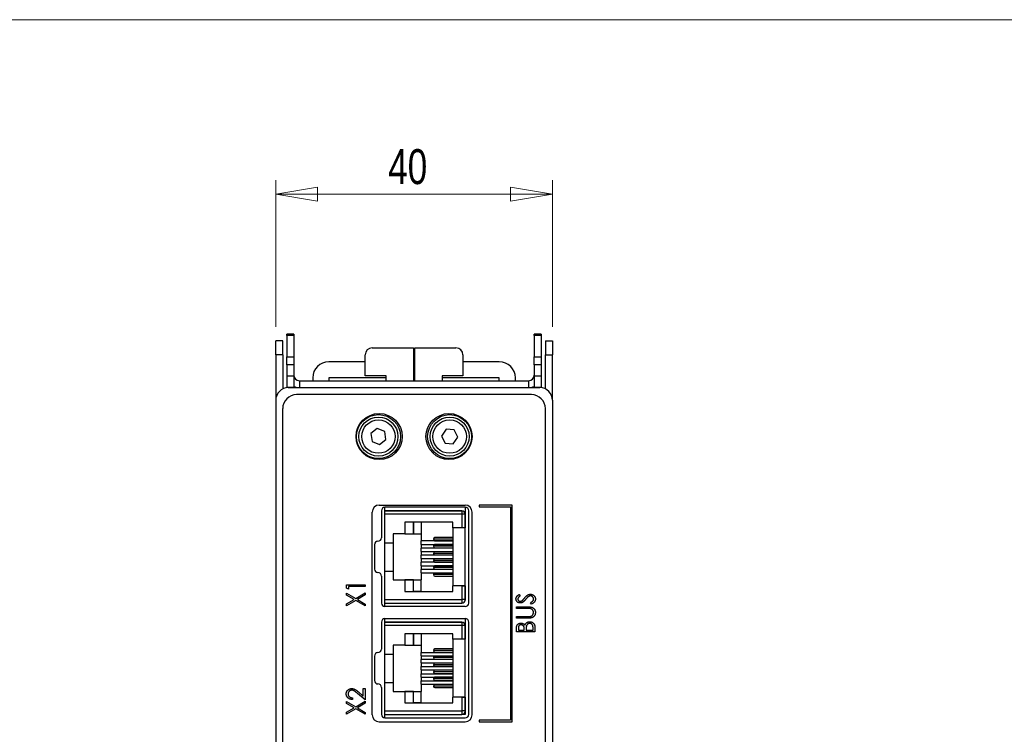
# Model space of a CAD drawing. Header units: millimetres. Extents: x 0 to 420, y 0 to 297.
# Tile 8 of 22: x 70 to 141, y 239 to 290. Entities that reach past the tile are written whole.
import ezdxf

# ---------------------------------------------------------------- set-up
doc = ezdxf.new("R2010")
doc.units = ezdxf.units.MM
doc.styles.add('SLDTEXTSTYLE1', font='TXT', dxfattribs={"width": 0.75})
doc.dimstyles.new('SLDDIMSTYLE0', dxfattribs={"dimtxt": 2.5, "dimasz": 3, "dimexe": 0, "dimexo": 0.0625, "dimtad": 1, "dimdec": 0, "dimlfac": 2, "dimrnd": 1e-09, "dimzin": 12, "dimdsep": 46, "dimtxsty": 'SLDTEXTSTYLE1', "dimblk1": 'CLOSED', "dimblk2": 'CLOSED', "dimsah": 1, "dimcen": 0.09, "dimadec": 0, "dimazin": 3, "dimtfac": 1, "dimtofl": 0, "dimtmove": 0, "dimatfit": 3, "dimldrblk": 'CLOSED', "dimfxl": 1, "dimfrac": 2, "dimtolj": 1, "dimtzin": 12, "dimarcsym": 0})

# ---------------------------------------------------------------- blocks, each defined once
blk = doc.blocks.new('_Closed')
at = {"color": 0, "linetype": 'ByBlock', "lineweight": -2}
for p, q in [((-1, 0.166667), (0, 0)), ((-1, 0.166667), (-1, -0.166667)), ((0, 0), (-1, -0.166667)), ((0, 0), (-1, 0))]:
    blk.add_line(p, q, dxfattribs=at)
blk = doc.blocks.new('_D_1')
at = {"color": 7, "linetype": 'Continuous', "lineweight": 0}
for p, q in [((88.772, 268.029), (88.772, 278.517)), ((108.569, 268.029), (108.568, 278.518)), ((88.772, 277.517), (108.568, 277.518))]:
    blk.add_line(p, q, dxfattribs=at)
at = {"color": 7, "linetype": 'Continuous', "lineweight": 18, "xscale": 3, "yscale": 3}
for p, rotation in [((88.772, 277.517, 0.333), 180.0022297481), ((108.568, 277.518, 0.333), 0.0022297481)]:
    blk.add_blockref('_Closed', p, dxfattribs=dict(at, rotation=rotation))
at = {"color": 7, "linetype": 'Continuous', "lineweight": 18, "insert": (96.823, 280.74), "char_height": 2.5, "attachment_point": 1, "rotation": 0.00223, "style": 'SLDTEXTSTYLE1'}
blk.add_mtext('40', dxfattribs=at)

msp = doc.modelspace()

# ---------------------------------------------------------------- linework, layer by layer
at = {"color": 7, "linetype": 'Continuous', "lineweight": 18}
msp.add_line((413, 290), (7, 290), dxfattribs=at)
at = {"color": 7, "linetype": 'Continuous', "lineweight": 25}
for p, q in [((89.272, 267.029), (88.772, 267.029)), ((88.772, 266.029), (88.772, 267.029)), ((89.272, 266.029), (89.272, 267.029)), ((90.07, 267.517), (89.57, 267.517)), ((89.57, 267.421), (89.57, 267.517)), ((90.07, 267.421), (89.57, 267.421)), ((89.57, 267.421), (89.57, 265.877)), ((90.07, 267.517), (90.07, 267.421)), ((90.07, 267.421), (90.07, 265.877)), ((107.77, 267.517), (107.27, 267.517)), ((107.27, 267.421), (107.27, 267.517)), ((107.77, 267.421), (107.27, 267.421)), ((107.27, 267.421), (107.27, 265.877)), ((107.77, 267.517), (107.77, 267.421)), ((107.77, 267.421), (107.77, 265.877)), ((108.069, 267.029), (108.569, 267.029)), ((108.069, 267.029), (108.069, 266.029)), ((108.569, 267.029), (108.569, 266.029)), ((95.67, 266.529), (98.622, 266.529)), ((98.622, 266.529), (98.622, 264.179)), ((98.719, 264.179), (98.719, 266.529)), ((98.719, 266.529), (101.67, 266.529)), ((89.272, 266.029), (88.772, 266.029)), ((88.772, 266.029), (88.772, 262.838)), ((89.272, 266.029), (89.272, 263.587)), ((89.57, 265.877), (90.07, 265.877)), ((89.57, 265.321), (89.57, 265.877)), ((90.07, 265.877), (90.07, 265.321)), ((95.17, 264.529), (95.17, 266.029)), ((102.17, 266.029), (102.17, 264.529)), ((107.27, 265.877), (107.77, 265.877)), ((107.27, 265.321), (107.27, 265.877)), ((107.77, 265.877), (107.77, 265.321)), ((108.069, 266.029), (108.569, 266.029)), ((108.069, 263.587), (108.069, 266.029)), ((108.569, 262.838), (108.569, 266.029)), ((90.07, 265.321), (89.57, 265.321)), ((89.57, 265.321), (89.57, 264.526)), ((90.07, 265.321), (90.07, 264.526)), ((95.17, 265.529), (92.57, 265.529)), ((98.719, 265.529), (98.622, 265.529)), ((98.719, 265.377), (98.622, 265.379)), ((104.77, 265.529), (102.17, 265.529)), ((107.77, 265.321), (107.27, 265.321)), ((107.27, 265.321), (107.27, 264.526)), ((107.77, 265.321), (107.77, 264.526)), ((89.57, 264.526), (90.07, 264.526)), ((89.57, 264.526), (89.57, 263.709)), ((90.07, 264.526), (90.07, 263.709)), ((91.42, 264.379), (91.42, 264.179)), ((92.57, 264.379), (92.57, 264.179)), ((96.67, 264.379), (92.57, 264.379)), ((96.67, 264.529), (95.17, 264.529)), ((96.67, 264.179), (96.67, 264.529)), ((98.719, 264.379), (98.622, 264.379)), ((102.17, 264.529), (100.67, 264.529)), ((100.67, 264.529), (100.67, 264.179)), ((104.77, 264.379), (100.67, 264.379)), ((104.77, 264.179), (104.77, 264.379)), ((105.92, 264.179), (105.92, 264.379)), ((107.27, 264.526), (107.77, 264.526)), ((107.27, 264.526), (107.27, 263.709)), ((107.77, 264.526), (107.77, 263.709)), ((89.57, 263.709), (90.07, 263.709)), ((89.57, 263.679), (89.57, 263.709)), ((89.67, 263.679), (107.67, 263.679)), ((90.07, 263.709), (90.07, 263.679)), ((90.47, 264.179), (90.47, 263.679)), ((90.47, 264.179), (106.87, 264.179)), ((106.87, 264.179), (106.87, 263.679)), ((107.27, 263.709), (107.77, 263.709)), ((107.27, 263.679), (107.27, 263.709)), ((107.77, 263.709), (107.77, 263.679)), ((107.07, 263.179), (90.27, 263.179)), ((88.77, 262.779), (88.77, 218.079)), ((89.27, 202.979), (89.27, 262.179)), ((108.07, 202.979), (108.07, 262.179)), ((108.57, 262.779), (108.57, 218.079)), ((96.037, 260.75), (95.585, 260.391)), ((96.574, 260.539), (96.037, 260.75)), ((100.966, 260.699), (100.643, 260.22)), ((101.542, 260.658), (100.966, 260.699)), ((95.585, 260.391), (95.671, 259.82)), ((96.66, 259.968), (96.574, 260.539)), ((100.643, 260.22), (100.895, 259.701)), ((101.471, 259.66), (101.794, 260.138)), ((101.794, 260.138), (101.542, 260.658)), ((95.671, 259.82), (96.208, 259.608)), ((96.208, 259.608), (96.66, 259.968)), ((100.895, 259.701), (101.471, 259.66)), ((96.17, 255.279), (102.32, 255.279)), ((96.585, 254.874), (96.585, 255.124)), ((102.337, 255.124), (96.587, 255.124)), ((102.335, 255.124), (102.335, 254.624)), ((105.695, 255.279), (103.32, 255.279)), ((103.32, 255.279), (103.32, 255.154)), ((103.32, 255.154), (105.57, 255.154)), ((105.57, 255.154), (105.57, 239.904)), ((105.695, 239.779), (105.695, 255.279)), ((95.67, 240.279), (95.67, 254.779)), ((96.337, 254.874), (96.337, 252.947)), ((96.585, 254.624), (96.585, 254.874)), ((102.085, 254.874), (96.585, 254.874)), ((96.585, 254.874), (97.185, 254.874)), ((96.585, 254.874), (97.185, 254.874)), ((96.585, 254.874), (102.085, 254.874)), ((102.085, 254.624), (96.585, 254.624)), ((96.585, 252.589), (96.585, 254.624)), ((97.185, 254.874), (97.185, 254.874)), ((102.085, 254.874), (102.085, 254.624)), ((102.085, 254.874), (102.085, 254.874)), ((102.335, 254.624), (102.085, 254.624)), ((102.085, 254.624), (102.085, 253.644)), ((102.335, 254.624), (102.335, 253.644)), ((102.335, 254.624), (102.335, 254.624)), ((102.335, 248.524), (102.335, 254.624)), ((102.587, 248.274), (102.587, 254.874)), ((102.82, 240.279), (102.82, 254.779)), ((101.435, 254.049), (98.01, 254.049)), ((98.01, 254.049), (98.01, 253.224)), ((98.01, 254.049), (98.01, 253.224)), ((98.62, 254.049), (98.62, 253.224)), ((98.62, 253.224), (98.62, 254.049)), ((99.185, 254.049), (99.185, 253.224)), ((101.435, 253.644), (101.435, 254.049)), ((102.085, 253.644), (101.435, 253.644)), ((101.435, 253.644), (101.435, 249.504)), ((102.335, 253.644), (102.085, 253.644)), ((102.335, 249.504), (102.335, 253.644)), ((98.01, 253.224), (97.185, 253.224)), ((97.185, 253.224), (97.185, 252.589)), ((98.01, 253.224), (98.01, 253.224)), ((98.01, 253.224), (98.62, 253.224)), ((98.62, 253.224), (98.62, 253.224)), ((98.62, 253.224), (99.185, 253.224)), ((99.185, 253.224), (99.185, 252.712)), ((101.435, 252.959), (100.165, 252.959)), ((95.837, 252.447), (95.837, 250.702)), ((96.585, 250.559), (96.585, 252.589)), ((96.585, 252.589), (97.185, 252.589)), ((97.185, 252.589), (97.185, 250.559)), ((101.435, 252.712), (99.185, 252.712)), ((99.185, 252.469), (99.185, 252.712)), ((99.185, 252.469), (101.435, 252.469)), ((99.185, 252.469), (99.185, 252.204)), ((101.435, 252.844), (100.061, 252.844)), ((101.435, 252.336), (100.061, 252.336)), ((100.165, 252.729), (101.435, 252.729)), ((101.435, 252.451), (100.165, 252.451)), ((100.165, 252.221), (101.435, 252.221)), ((101.435, 252.204), (99.185, 252.204)), ((99.185, 251.961), (99.185, 252.204)), ((99.185, 251.961), (101.435, 251.961)), ((99.185, 251.961), (99.185, 251.696)), ((101.435, 251.696), (99.185, 251.696)), ((99.185, 251.453), (99.185, 251.696)), ((101.435, 251.828), (100.061, 251.828)), ((101.435, 251.943), (100.165, 251.943)), ((100.165, 251.713), (101.435, 251.713)), ((99.185, 251.453), (101.435, 251.453)), ((99.185, 251.453), (99.185, 251.188)), ((101.435, 251.188), (99.185, 251.188)), ((99.185, 250.945), (99.185, 251.188)), ((99.185, 250.945), (101.435, 250.945)), ((99.185, 250.945), (99.185, 250.68)), ((101.435, 251.32), (100.061, 251.32)), ((101.435, 250.812), (100.061, 250.812)), ((101.435, 251.435), (100.165, 251.435)), ((100.165, 251.205), (101.435, 251.205)), ((101.435, 250.927), (100.165, 250.927)), ((96.337, 250.202), (96.337, 248.274)), ((96.585, 248.524), (96.585, 250.559)), ((96.585, 250.559), (97.185, 250.559)), ((97.185, 250.559), (97.185, 249.924)), ((101.435, 250.68), (99.185, 250.68)), ((99.185, 250.437), (99.185, 250.68)), ((99.185, 250.437), (101.435, 250.437)), ((99.185, 250.437), (99.185, 249.924)), ((101.435, 250.304), (100.061, 250.304)), ((100.165, 250.697), (101.435, 250.697)), ((101.435, 250.419), (100.165, 250.419)), ((100.165, 250.189), (101.435, 250.189)), ((93.848, 249.347), (93.848, 249.582)), ((93.848, 249.582), (95.17, 249.582)), ((93.983, 249.463), (93.983, 249.276)), ((95.17, 249.463), (93.983, 249.463)), ((95.17, 249.582), (95.17, 249.463)), ((97.185, 249.924), (98.01, 249.924)), ((97.185, 249.924), (97.185, 249.924)), ((97.185, 249.924), (97.185, 249.924)), ((97.185, 249.924), (99.185, 249.924)), ((98.01, 249.924), (98.01, 249.099)), ((98.62, 249.924), (98.01, 249.924)), ((98.01, 249.924), (98.01, 249.924)), ((98.01, 249.924), (98.01, 249.099)), ((98.62, 249.924), (99.185, 249.924)), ((98.62, 249.924), (98.62, 249.924)), ((98.62, 249.099), (98.62, 249.924)), ((98.62, 249.099), (98.62, 249.924)), ((99.185, 249.099), (99.185, 249.924)), ((102.085, 249.504), (101.435, 249.504)), ((101.435, 249.099), (101.435, 249.504)), ((102.335, 249.504), (101.435, 249.504)), ((101.435, 249.504), (101.435, 249.504)), ((102.085, 249.504), (102.085, 248.524)), ((102.085, 249.504), (102.335, 249.504)), ((102.335, 249.504), (102.335, 248.524)), ((102.335, 249.504), (102.335, 249.504)), ((93.983, 249.276), (93.848, 249.347)), ((93.848, 248.839), (93.848, 248.979)), ((93.848, 248.979), (94.494, 248.6)), ((94.375, 248.53), (93.848, 248.839)), ((94.494, 248.6), (95.17, 248.996)), ((95.17, 248.856), (94.614, 248.53)), ((95.17, 248.996), (95.17, 248.856)), ((98.01, 249.099), (101.435, 249.099)), ((98.01, 249.099), (98.62, 249.099)), ((98.01, 249.099), (98.01, 249.099)), ((98.62, 249.099), (98.62, 249.099)), ((99.185, 249.099), (98.62, 249.099)), ((99.185, 249.099), (101.435, 249.099)), ((106.188, 248.886), (106.269, 248.786)), ((93.848, 248.221), (94.375, 248.53)), ((94.494, 248.46), (93.848, 248.081)), ((93.848, 248.081), (93.848, 248.221)), ((95.17, 248.064), (94.494, 248.46)), ((94.614, 248.53), (95.17, 248.204)), ((95.17, 248.204), (95.17, 248.064)), ((96.585, 248.524), (102.085, 248.524)), ((96.585, 248.274), (96.585, 248.524)), ((96.585, 248.024), (96.585, 248.274)), ((96.585, 248.274), (102.085, 248.274)), ((96.585, 248.274), (97.185, 248.274)), ((102.337, 248.024), (96.587, 248.024)), ((102.335, 248.524), (102.085, 248.524)), ((102.085, 248.524), (102.085, 248.274)), ((102.309, 248.413), (102.309, 248.413)), ((102.335, 248.477), (102.33, 248.477)), ((102.335, 248.524), (102.335, 248.524)), ((102.335, 248.524), (102.335, 248.477)), ((105.998, 247.886), (105.998, 248.004)), ((105.998, 248.004), (106.797, 248.004)), ((107.065, 248.191), (106.998, 248.295)), ((106.79, 247.886), (105.998, 247.886)), ((105.998, 247.19), (105.998, 247.309)), ((105.998, 247.309), (106.79, 247.309)), ((96.337, 246.907), (96.337, 244.979)), ((96.585, 246.907), (96.585, 247.157)), ((96.585, 246.657), (96.585, 246.907)), ((102.085, 246.907), (96.585, 246.907)), ((96.585, 246.907), (97.185, 246.907)), ((96.585, 246.907), (97.185, 246.907)), ((96.585, 246.907), (102.085, 246.907)), ((102.085, 246.657), (96.585, 246.657)), ((96.585, 244.622), (96.585, 246.657)), ((96.587, 247.157), (102.337, 247.157)), ((97.185, 246.907), (97.185, 246.907)), ((102.085, 246.907), (102.085, 246.657)), ((102.085, 246.907), (102.085, 246.907)), ((102.335, 246.657), (102.085, 246.657)), ((102.085, 246.657), (102.085, 245.677)), ((102.335, 247.157), (102.335, 246.657)), ((102.335, 246.657), (102.335, 245.677)), ((102.335, 246.657), (102.335, 246.657)), ((102.335, 240.557), (102.335, 246.657)), ((102.587, 240.307), (102.587, 246.907)), ((106.797, 247.19), (105.998, 247.19)), ((101.435, 246.082), (98.01, 246.082)), ((98.01, 246.082), (98.01, 245.257)), ((98.01, 246.082), (98.01, 245.257)), ((98.62, 245.257), (98.62, 246.082)), ((98.62, 246.082), (98.62, 245.257)), ((99.185, 246.082), (99.185, 245.257)), ((101.435, 245.677), (101.435, 246.082)), ((105.998, 246.206), (105.998, 246.445)), ((107.32, 246.206), (105.998, 246.206)), ((106.133, 246.468), (106.133, 246.325)), ((106.133, 246.325), (106.557, 246.325)), ((106.557, 246.325), (106.557, 246.396)), ((106.693, 246.395), (106.693, 246.325)), ((106.693, 246.325), (107.185, 246.325)), ((107.185, 246.325), (107.185, 246.478)), ((107.32, 246.541), (107.32, 246.206)), ((98.01, 245.257), (97.185, 245.257)), ((97.185, 245.257), (97.185, 244.622)), ((98.01, 245.257), (98.01, 245.257)), ((98.01, 245.257), (98.62, 245.257)), ((98.62, 245.257), (98.62, 245.257)), ((98.62, 245.257), (99.185, 245.257)), ((99.185, 245.257), (99.185, 244.744)), ((102.085, 245.677), (101.435, 245.677)), ((101.435, 245.677), (101.435, 241.537)), ((102.335, 245.677), (102.085, 245.677)), ((102.335, 241.537), (102.335, 245.677)), ((102.335, 245.677), (102.335, 245.677)), ((95.837, 244.479), (95.837, 242.734)), ((96.585, 242.592), (96.585, 244.622)), ((96.585, 244.622), (97.185, 244.622)), ((97.185, 244.622), (97.185, 242.592)), ((99.185, 244.501), (99.185, 244.744)), ((99.185, 244.744), (101.435, 244.744)), ((99.185, 244.501), (101.435, 244.501)), ((99.185, 244.501), (99.185, 244.236)), ((101.435, 244.877), (100.061, 244.877)), ((101.435, 244.992), (100.165, 244.992)), ((100.165, 244.762), (101.435, 244.762)), ((101.435, 244.484), (100.165, 244.484)), ((101.435, 244.236), (99.185, 244.236)), ((99.185, 243.993), (99.185, 244.236)), ((99.185, 243.993), (101.435, 243.993)), ((99.185, 243.993), (99.185, 243.728)), ((101.435, 244.369), (100.061, 244.369)), ((101.435, 243.861), (100.061, 243.861)), ((100.165, 244.254), (101.435, 244.254)), ((101.435, 243.976), (100.165, 243.976)), ((99.185, 243.485), (99.185, 243.728)), ((99.185, 243.728), (101.435, 243.728)), ((99.185, 243.485), (101.435, 243.485)), ((99.185, 243.485), (99.185, 243.22)), ((99.185, 243.22), (101.435, 243.22)), ((99.185, 242.977), (99.185, 243.22)), ((101.435, 243.353), (100.061, 243.353)), ((100.165, 243.746), (101.435, 243.746)), ((101.435, 243.468), (100.165, 243.468)), ((100.165, 243.238), (101.435, 243.238)), ((96.585, 240.557), (96.585, 242.592)), ((96.585, 242.592), (97.185, 242.592)), ((97.185, 242.592), (97.185, 241.957)), ((99.185, 242.977), (101.435, 242.977)), ((99.185, 242.977), (99.185, 242.712)), ((99.185, 242.712), (101.435, 242.712)), ((99.185, 242.469), (99.185, 242.712)), ((99.185, 242.469), (101.435, 242.469)), ((99.185, 242.469), (99.185, 241.957)), ((101.435, 242.845), (100.061, 242.845)), ((101.435, 242.96), (100.165, 242.96)), ((100.165, 242.73), (101.435, 242.73)), ((101.435, 242.452), (100.165, 242.452)), ((95.17, 241.34), (94.623, 241.807)), ((94.686, 241.914), (95.035, 241.616)), ((95.035, 241.616), (95.035, 242.171)), ((95.035, 242.171), (95.17, 242.171)), ((95.17, 242.171), (95.17, 241.34)), ((96.337, 242.234), (96.337, 240.307)), ((97.185, 241.957), (98.01, 241.957)), ((97.185, 241.957), (97.185, 241.957)), ((97.185, 241.957), (99.185, 241.957)), ((98.01, 241.957), (98.01, 241.132)), ((98.62, 241.957), (98.01, 241.957)), ((98.01, 241.957), (98.01, 241.957)), ((98.01, 241.957), (98.01, 241.132)), ((98.62, 241.957), (99.185, 241.957)), ((98.62, 241.957), (98.62, 241.957)), ((98.62, 241.132), (98.62, 241.957)), ((98.62, 241.132), (98.62, 241.957)), ((99.185, 241.132), (99.185, 241.957)), ((101.435, 242.337), (100.061, 242.337)), ((100.165, 242.222), (101.435, 242.222)), ((93.848, 241.089), (93.848, 241.229)), ((93.848, 241.229), (94.494, 240.85)), ((94.375, 240.78), (93.848, 241.089)), ((94.255, 241.492), (94.255, 241.374)), ((94.494, 240.85), (95.17, 241.246)), ((95.17, 241.106), (94.614, 240.78)), ((95.17, 241.246), (95.17, 241.106)), ((98.01, 241.132), (101.435, 241.132)), ((98.01, 241.132), (98.62, 241.132)), ((98.01, 241.132), (98.01, 241.132)), ((98.62, 241.132), (98.62, 241.132)), ((99.185, 241.132), (98.62, 241.132)), ((99.185, 241.132), (101.435, 241.132)), ((102.085, 241.537), (101.435, 241.537)), ((101.435, 241.132), (101.435, 241.537)), ((102.335, 241.537), (101.435, 241.537)), ((102.085, 241.537), (102.085, 240.557)), ((102.085, 241.537), (102.335, 241.537)), ((102.335, 241.537), (102.335, 240.557)), ((93.848, 240.471), (94.375, 240.78)), ((94.494, 240.71), (93.848, 240.331)), ((93.848, 240.331), (93.848, 240.471)), ((95.17, 240.314), (94.494, 240.71)), ((94.614, 240.78), (95.17, 240.454)), ((95.17, 240.454), (95.17, 240.314)), ((96.585, 240.557), (102.085, 240.557)), ((96.585, 240.307), (96.585, 240.557)), ((96.585, 240.057), (96.585, 240.307)), ((96.585, 240.307), (102.085, 240.307)), ((96.585, 240.307), (97.185, 240.307)), ((102.335, 240.557), (102.085, 240.557)), ((102.085, 240.557), (102.085, 240.307)), ((102.335, 240.309), (102.12, 240.309)), ((102.309, 240.445), (102.309, 240.445)), ((102.335, 240.557), (102.335, 240.557)), ((102.335, 240.557), (102.335, 240.309)), ((96.17, 239.779), (102.32, 239.779)), ((96.587, 240.059), (102.337, 240.059)), ((96.587, 240.057), (102.337, 240.057)), ((103.32, 239.904), (103.32, 239.779)), ((105.57, 239.904), (103.32, 239.904)), ((103.32, 239.779), (105.695, 239.779))]:
    msp.add_line(p, q, dxfattribs=at)
for centre, radius in [((96.17, 260.179), 1.65), ((96.124, 260.179), 1.575), ((96.122, 260.179), 1.397), ((101.17, 260.179), 1.65), ((101.217, 260.179), 1.575), ((101.219, 260.179), 1.397), ((96.122, 260.179), 1.197), ((101.219, 260.179), 1.197)]:
    msp.add_circle(centre, radius, dxfattribs=at)
for centre, radius, start, end in [((95.67, 266.029), 0.5, 90, 180), ((101.67, 266.029), 0.5, 0, 90), ((92.57, 264.379), 1.15, 90, 180), ((104.77, 264.379), 1.15, 0, 90), ((90.47, 264.579), 0.4, 180, 270), ((106.87, 264.579), 0.4, 270, 0), ((89.67, 262.779), 0.9, 90, 180), ((90.47, 264.579), 0.9, 243.6122, 270), ((106.87, 264.579), 0.9, 270, 296.3878), ((107.67, 262.779), 0.9, 0, 90), ((90.27, 262.179), 1, 90, 180), ((107.07, 262.179), 1, 0, 90), ((96.17, 254.779), 0.5, 90, 180), ((96.587, 254.874), 0.25, 90, 180), ((102.32, 254.779), 0.5, 0, 90), ((102.337, 254.874), 0.25, 0, 90), ((102.085, 254.624), 0.25, 0.00001, 90), ((102.085, 254.624), 0.25, 0.00001, 90), ((96.087, 252.947), 0.25, 270, 0), ((100.171, 252.849), 0.11, 92.95216, 182.6752), ((96.087, 252.447), 0.25, 90, 180), ((100.171, 252.839), 0.11, 177.32483, 267.04736), ((100.171, 252.341), 0.11, 92.95196, 182.6754), ((100.171, 252.331), 0.11, 177.32483, 267.04736), ((100.171, 251.833), 0.11, 92.95168, 182.67567), ((100.171, 251.823), 0.11, 177.32433, 267.04832), ((100.171, 251.325), 0.11, 92.95168, 182.67567), ((100.171, 251.315), 0.11, 177.32433, 267.04832), ((100.171, 250.817), 0.11, 92.95168, 182.67567), ((100.171, 250.807), 0.11, 177.32433, 267.04832), ((96.087, 250.702), 0.25, 180, 270), ((96.087, 250.202), 0.25, 0, 90), ((100.171, 250.309), 0.11, 92.95264, 182.67517), ((100.171, 250.299), 0.11, 177.3246, 267.04804), ((96.587, 248.274), 0.25, 180, 270), ((102.085, 248.524), 0.25, 270, 0.00001), ((102.085, 248.524), 0.25, 333.43494, 0.00001), ((102.337, 248.274), 0.25, 270, 0), ((96.587, 246.907), 0.25, 90, 180), ((102.085, 246.657), 0.25, 0.00001, 90), ((102.085, 246.657), 0.25, 0.00001, 90), ((102.337, 246.907), 0.25, 0, 90), ((96.087, 244.479), 0.25, 90, 180), ((96.087, 244.979), 0.25, 270, 0), ((100.171, 244.882), 0.11, 92.95216, 182.6752), ((100.171, 244.872), 0.11, 177.32386, 267.04879), ((100.171, 244.374), 0.11, 92.9531, 182.67425), ((100.171, 244.364), 0.11, 177.32485, 267.04687), ((100.171, 243.866), 0.11, 92.95121, 182.67614), ((100.171, 243.856), 0.11, 177.3248, 267.04784), ((100.171, 243.358), 0.11, 92.95216, 182.6752), ((100.171, 243.348), 0.11, 177.32386, 267.04879), ((96.087, 242.734), 0.25, 180, 270), ((96.087, 242.234), 0.25, 0, 90), ((100.171, 242.85), 0.11, 92.95121, 182.67614), ((100.171, 242.84), 0.11, 177.3248, 267.04784), ((100.171, 242.342), 0.11, 92.95216, 182.6752), ((100.171, 242.332), 0.11, 177.32386, 267.04879), ((96.17, 240.279), 0.5, 180, 270), ((96.587, 240.307), 0.25, 180, 270), ((102.085, 240.557), 0.25, 270, 0.00001), ((102.085, 240.557), 0.25, 333.43494, 0.00001), ((102.32, 240.279), 0.5, 270, 0), ((102.337, 240.309), 0.25, 270, 0), ((102.337, 240.307), 0.25, 270, 0)]:
    msp.add_arc(centre, radius, start, end, dxfattribs=at)
for points, knots in [([(98.622, 265.018), (98.625, 265.018), (98.657, 265.024), (98.689, 265.019), (98.719, 265.014)], [0, 0, 0, 0, 0.095362, 1, 1, 1, 1]), ([(105.964, 248.569), (105.964, 248.583), (105.965, 248.611), (105.975, 248.652), (105.99, 248.692), (106.007, 248.723), (106.025, 248.748), (106.041, 248.767), (106.059, 248.786), (106.08, 248.806), (106.103, 248.826), (106.129, 248.846), (106.157, 248.866), (106.177, 248.879), (106.188, 248.886)], [0, 0, 0, 0, 0.103822, 0.205919, 0.309231, 0.415653, 0.47222, 0.532858, 0.597819, 0.667857, 0.743177, 0.823448, 0.908942, 1, 1, 1, 1]), ([(106.269, 248.786), (106.261, 248.78), (106.245, 248.769), (106.222, 248.753), (106.202, 248.738), (106.184, 248.722), (106.167, 248.708), (106.154, 248.694), (106.142, 248.681), (106.13, 248.665), (106.117, 248.644), (106.107, 248.618), (106.101, 248.59), (106.1, 248.571), (106.099, 248.562)], [0, 0, 0, 0, 0.102557, 0.196911, 0.284395, 0.364416, 0.437215, 0.503536, 0.563602, 0.61645, 0.714669, 0.808954, 0.904132, 1, 1, 1, 1]), ([(106.569, 248.628), (106.58, 248.641), (106.6, 248.665), (106.631, 248.7), (106.66, 248.732), (106.689, 248.761), (106.717, 248.786), (106.744, 248.808), (106.77, 248.828), (106.804, 248.849), (106.845, 248.871), (106.895, 248.89), (106.946, 248.901), (106.98, 248.902), (106.996, 248.903)], [0, 0, 0, 0, 0.093761, 0.181614, 0.264342, 0.341677, 0.41338, 0.479975, 0.541968, 0.599292, 0.705911, 0.807015, 0.904485, 1, 1, 1, 1]), ([(106.865, 248.743), (106.857, 248.737), (106.841, 248.726), (106.818, 248.707), (106.793, 248.686), (106.767, 248.661), (106.74, 248.633), (106.712, 248.602), (106.683, 248.568), (106.664, 248.544), (106.654, 248.532)], [0, 0, 0, 0, 0.092213, 0.193119, 0.303009, 0.423363, 0.552489, 0.69176, 0.840671, 1, 1, 1, 1]), ([(106.995, 248.784), (106.984, 248.784), (106.961, 248.783), (106.928, 248.775), (106.896, 248.761), (106.875, 248.749), (106.865, 248.743)], [0, 0, 0, 0, 0.238336, 0.482311, 0.73314, 1, 1, 1, 1]), ([(107.219, 248.554), (107.218, 248.564), (107.218, 248.585), (107.212, 248.615), (107.202, 248.644), (107.189, 248.672), (107.172, 248.698), (107.152, 248.721), (107.13, 248.74), (107.105, 248.756), (107.079, 248.769), (107.052, 248.778), (107.023, 248.783), (107.004, 248.784), (106.995, 248.784)], [0, 0, 0, 0, 0.0867787, 0.1720119, 0.2570004, 0.3440912, 0.4303473, 0.5137866, 0.5956239, 0.6775651, 0.75969, 0.8399959, 0.9191329, 1, 1, 1, 1]), ([(106.996, 248.903), (107.008, 248.903), (107.032, 248.902), (107.066, 248.897), (107.1, 248.89), (107.132, 248.878), (107.163, 248.864), (107.193, 248.847), (107.221, 248.826), (107.248, 248.803), (107.273, 248.777), (107.295, 248.75), (107.313, 248.722), (107.328, 248.691), (107.34, 248.66), (107.348, 248.627), (107.354, 248.593), (107.354, 248.57), (107.354, 248.558)], [0, 0, 0, 0, 0.064367, 0.127345, 0.188922, 0.250384, 0.312021, 0.374404, 0.437663, 0.502985, 0.567803, 0.63098, 0.692076, 0.752595, 0.813028, 0.874016, 0.936113, 1, 1, 1, 1]), ([(106.272, 248.276), (106.258, 248.276), (106.231, 248.277), (106.19, 248.284), (106.152, 248.296), (106.115, 248.312), (106.082, 248.333), (106.052, 248.358), (106.026, 248.387), (106.004, 248.419), (105.986, 248.454), (105.973, 248.491), (105.965, 248.53), (105.964, 248.556), (105.964, 248.569)], [0, 0, 0, 0, 0.088291, 0.174419, 0.258423, 0.342317, 0.425287, 0.506935, 0.587922, 0.670559, 0.753145, 0.834844, 0.916686, 1, 1, 1, 1]), ([(106.099, 248.562), (106.1, 248.55), (106.101, 248.527), (106.11, 248.495), (106.126, 248.466), (106.147, 248.441), (106.172, 248.42), (106.201, 248.405), (106.233, 248.396), (106.255, 248.395), (106.267, 248.394)], [0, 0, 0, 0, 0.133507, 0.258557, 0.380724, 0.504971, 0.628085, 0.748901, 0.871477, 1, 1, 1, 1]), ([(106.267, 248.394), (106.274, 248.395), (106.288, 248.395), (106.309, 248.398), (106.33, 248.403), (106.351, 248.411), (106.372, 248.421), (106.393, 248.435), (106.415, 248.451), (106.43, 248.464), (106.438, 248.471)], [0, 0, 0, 0, 0.110385, 0.220503, 0.331137, 0.443585, 0.563154, 0.695062, 0.839762, 1, 1, 1, 1]), ([(106.474, 248.341), (106.466, 248.336), (106.451, 248.325), (106.427, 248.312), (106.402, 248.301), (106.377, 248.292), (106.352, 248.285), (106.326, 248.279), (106.299, 248.276), (106.281, 248.276), (106.272, 248.276)], [0, 0, 0, 0, 0.130877, 0.257719, 0.382316, 0.506626, 0.628302, 0.751527, 0.87547, 1, 1, 1, 1]), ([(106.438, 248.471), (106.44, 248.474), (106.446, 248.48), (106.456, 248.491), (106.469, 248.505), (106.484, 248.523), (106.502, 248.545), (106.522, 248.57), (106.545, 248.598), (106.561, 248.618), (106.569, 248.628)], [0, 0, 0, 0, 0.053039, 0.126288, 0.218872, 0.334457, 0.469409, 0.625738, 0.802267, 1, 1, 1, 1]), ([(106.654, 248.532), (106.644, 248.52), (106.625, 248.496), (106.597, 248.463), (106.571, 248.434), (106.547, 248.408), (106.526, 248.386), (106.507, 248.367), (106.49, 248.353), (106.479, 248.344), (106.474, 248.341)], [0, 0, 0, 0, 0.179535, 0.344506, 0.492131, 0.62464, 0.742099, 0.843179, 0.92954, 1, 1, 1, 1]), ([(106.797, 248.004), (106.811, 248.004), (106.839, 248.004), (106.88, 248.002), (106.919, 248), (106.956, 247.997), (106.991, 247.992), (107.024, 247.986), (107.054, 247.98), (107.083, 247.972), (107.11, 247.963), (107.136, 247.952), (107.161, 247.939), (107.186, 247.924), (107.209, 247.907), (107.232, 247.888), (107.253, 247.867), (107.274, 247.844), (107.293, 247.819), (107.309, 247.793), (107.323, 247.765), (107.335, 247.737), (107.343, 247.707), (107.35, 247.675), (107.354, 247.643), (107.354, 247.621), (107.354, 247.61)], [0, 0, 0, 0, 0.055741, 0.108782, 0.159483, 0.20722, 0.252436, 0.295103, 0.335609, 0.373517, 0.409957, 0.446416, 0.482967, 0.519684, 0.557168, 0.594999, 0.634172, 0.674127, 0.714136, 0.754079, 0.793688, 0.83312, 0.873373, 0.914549, 0.95654, 1, 1, 1, 1]), ([(106.998, 248.295), (107.016, 248.305), (107.049, 248.322), (107.094, 248.352), (107.132, 248.383), (107.164, 248.414), (107.188, 248.448), (107.206, 248.482), (107.217, 248.517), (107.218, 248.542), (107.219, 248.554)], [0, 0, 0, 0, 0.165307, 0.315251, 0.451801, 0.576089, 0.690151, 0.796612, 0.898685, 1, 1, 1, 1]), ([(107.354, 248.558), (107.354, 248.549), (107.354, 248.531), (107.35, 248.504), (107.346, 248.478), (107.338, 248.452), (107.329, 248.427), (107.317, 248.403), (107.304, 248.379), (107.288, 248.356), (107.27, 248.334), (107.249, 248.312), (107.225, 248.291), (107.199, 248.27), (107.169, 248.249), (107.137, 248.229), (107.102, 248.209), (107.078, 248.197), (107.065, 248.191)], [0, 0, 0, 0, 0.055089, 0.109447, 0.163323, 0.216767, 0.269874, 0.324148, 0.378969, 0.434708, 0.492467, 0.553707, 0.618022, 0.686132, 0.757893, 0.834258, 0.914668, 1, 1, 1, 1]), ([(106.996, 247.873), (106.991, 247.874), (106.98, 247.876), (106.963, 247.879), (106.942, 247.881), (106.918, 247.883), (106.891, 247.884), (106.86, 247.885), (106.826, 247.885), (106.803, 247.885), (106.79, 247.886)], [0, 0, 0, 0, 0.069596, 0.155423, 0.257515, 0.37358, 0.506166, 0.6554, 0.819993, 1, 1, 1, 1]), ([(106.79, 247.309), (106.801, 247.309), (106.823, 247.309), (106.853, 247.309), (106.88, 247.31), (106.904, 247.31), (106.924, 247.31), (106.941, 247.312), (106.955, 247.313), (106.963, 247.314), (106.966, 247.314)], [0, 0, 0, 0, 0.191105, 0.362655, 0.516171, 0.650128, 0.766034, 0.862527, 0.941006, 1, 1, 1, 1]), ([(106.966, 247.314), (106.979, 247.316), (107.003, 247.319), (107.037, 247.328), (107.068, 247.341), (107.096, 247.356), (107.122, 247.376), (107.145, 247.4), (107.166, 247.429), (107.184, 247.461), (107.199, 247.496), (107.21, 247.532), (107.218, 247.567), (107.218, 247.591), (107.219, 247.603)], [0, 0, 0, 0, 0.0889375, 0.1727267, 0.251185, 0.3263801, 0.4009876, 0.479456, 0.5624606, 0.6520321, 0.742988, 0.8310174, 0.9158505, 1, 1, 1, 1]), ([(107.219, 247.603), (107.218, 247.613), (107.218, 247.634), (107.212, 247.664), (107.203, 247.693), (107.192, 247.722), (107.176, 247.749), (107.158, 247.774), (107.138, 247.797), (107.114, 247.817), (107.089, 247.835), (107.06, 247.851), (107.029, 247.864), (107.007, 247.87), (106.996, 247.873)], [0, 0, 0, 0, 0.081412, 0.161686, 0.242811, 0.324775, 0.407586, 0.488453, 0.56979, 0.650718, 0.733306, 0.819186, 0.907133, 1, 1, 1, 1]), ([(107.354, 247.61), (107.354, 247.597), (107.354, 247.574), (107.35, 247.538), (107.344, 247.504), (107.336, 247.472), (107.325, 247.44), (107.312, 247.41), (107.296, 247.382), (107.279, 247.354), (107.259, 247.329), (107.237, 247.306), (107.214, 247.285), (107.189, 247.266), (107.163, 247.249), (107.135, 247.235), (107.106, 247.222), (107.086, 247.216), (107.075, 247.213)], [0, 0, 0, 0, 0.069994, 0.137225, 0.203144, 0.267439, 0.330757, 0.392722, 0.455101, 0.517382, 0.579131, 0.639383, 0.69929, 0.758596, 0.817649, 0.877496, 0.938128, 1, 1, 1, 1]), ([(105.998, 246.445), (105.998, 246.457), (105.998, 246.479), (106, 246.512), (106.002, 246.543), (106.007, 246.572), (106.012, 246.599), (106.018, 246.623), (106.026, 246.646), (106.038, 246.673), (106.056, 246.704), (106.082, 246.737), (106.115, 246.766), (106.151, 246.79), (106.191, 246.809), (106.234, 246.824), (106.279, 246.832), (106.31, 246.833), (106.325, 246.834)], [0, 0, 0, 0, 0.060411, 0.117245, 0.171021, 0.220982, 0.268098, 0.311607, 0.352705, 0.391223, 0.464448, 0.5367, 0.610578, 0.686475, 0.763836, 0.840678, 0.919304, 1, 1, 1, 1]), ([(106.328, 246.715), (106.32, 246.715), (106.306, 246.715), (106.285, 246.712), (106.265, 246.707), (106.247, 246.701), (106.229, 246.693), (106.213, 246.682), (106.198, 246.67), (106.185, 246.656), (106.172, 246.64), (106.162, 246.622), (106.153, 246.601), (106.146, 246.579), (106.14, 246.554), (106.136, 246.527), (106.134, 246.498), (106.133, 246.478), (106.133, 246.468)], [0, 0, 0, 0, 0.0613296, 0.1202282, 0.1762954, 0.231183, 0.2843601, 0.3368041, 0.3903186, 0.4441023, 0.4999307, 0.558187, 0.6200478, 0.685431, 0.7558339, 0.8320746, 0.9128373, 1, 1, 1, 1]), ([(106.325, 246.834), (106.34, 246.834), (106.369, 246.833), (106.411, 246.825), (106.451, 246.814), (106.488, 246.797), (106.523, 246.776), (106.555, 246.75), (106.583, 246.72), (106.599, 246.697), (106.607, 246.685)], [0, 0, 0, 0, 0.131479, 0.258232, 0.38261, 0.506215, 0.627933, 0.750087, 0.872821, 1, 1, 1, 1]), ([(106.557, 246.396), (106.557, 246.406), (106.557, 246.426), (106.556, 246.455), (106.554, 246.482), (106.551, 246.506), (106.547, 246.529), (106.543, 246.549), (106.538, 246.568), (106.53, 246.589), (106.518, 246.613), (106.499, 246.639), (106.477, 246.662), (106.451, 246.681), (106.423, 246.696), (106.392, 246.707), (106.361, 246.714), (106.339, 246.715), (106.328, 246.715)], [0, 0, 0, 0, 0.069184, 0.133671, 0.193573, 0.248874, 0.299806, 0.346427, 0.38874, 0.427283, 0.498939, 0.569184, 0.639423, 0.710845, 0.782802, 0.854631, 0.925945, 1, 1, 1, 1]), ([(106.607, 246.685), (106.613, 246.7), (106.624, 246.728), (106.643, 246.767), (106.664, 246.801), (106.688, 246.829), (106.713, 246.853), (106.74, 246.875), (106.769, 246.893), (106.801, 246.908), (106.835, 246.92), (106.87, 246.93), (106.907, 246.934), (106.932, 246.935), (106.945, 246.936)], [0, 0, 0, 0, 0.105094, 0.200987, 0.288426, 0.36794, 0.443759, 0.519243, 0.59631, 0.674393, 0.754077, 0.833933, 0.916123, 1, 1, 1, 1]), ([(106.709, 246.614), (106.707, 246.608), (106.704, 246.596), (106.701, 246.576), (106.699, 246.553), (106.697, 246.527), (106.695, 246.498), (106.694, 246.466), (106.693, 246.432), (106.693, 246.407), (106.693, 246.395)], [0, 0, 0, 0, 0.080141, 0.171688, 0.277239, 0.39575, 0.527398, 0.670909, 0.828844, 1, 1, 1, 1]), ([(106.945, 246.817), (106.931, 246.816), (106.904, 246.815), (106.865, 246.805), (106.828, 246.787), (106.795, 246.763), (106.766, 246.734), (106.741, 246.699), (106.721, 246.658), (106.713, 246.629), (106.709, 246.614)], [0, 0, 0, 0, 0.122978, 0.241496, 0.358865, 0.47987, 0.603747, 0.728862, 0.860622, 1, 1, 1, 1]), ([(107.075, 247.213), (107.068, 247.211), (107.053, 247.207), (107.028, 247.203), (106.999, 247.199), (106.966, 247.195), (106.929, 247.193), (106.888, 247.191), (106.844, 247.19), (106.813, 247.19), (106.797, 247.19)], [0, 0, 0, 0, 0.077936, 0.169149, 0.274074, 0.391816, 0.523462, 0.668216, 0.827041, 1, 1, 1, 1]), ([(106.945, 246.936), (106.958, 246.935), (106.983, 246.935), (107.021, 246.93), (107.056, 246.921), (107.09, 246.91), (107.123, 246.894), (107.154, 246.876), (107.184, 246.854), (107.212, 246.829), (107.237, 246.801), (107.26, 246.771), (107.278, 246.738), (107.294, 246.703), (107.306, 246.666), (107.314, 246.626), (107.32, 246.584), (107.32, 246.556), (107.32, 246.541)], [0, 0, 0, 0, 0.063363, 0.124627, 0.184367, 0.243059, 0.301844, 0.361338, 0.42118, 0.482903, 0.544595, 0.605999, 0.667367, 0.729491, 0.793258, 0.859341, 0.927971, 1, 1, 1, 1]), ([(107.185, 246.478), (107.185, 246.489), (107.184, 246.51), (107.183, 246.541), (107.181, 246.569), (107.178, 246.595), (107.175, 246.619), (107.17, 246.64), (107.164, 246.66), (107.156, 246.682), (107.143, 246.708), (107.123, 246.735), (107.099, 246.759), (107.072, 246.779), (107.042, 246.796), (107.011, 246.808), (106.978, 246.816), (106.956, 246.817), (106.945, 246.817)], [0, 0, 0, 0, 0.069807, 0.134579, 0.194415, 0.250549, 0.301262, 0.347969, 0.390185, 0.42866, 0.500914, 0.571392, 0.642245, 0.714971, 0.787795, 0.858561, 0.928895, 1, 1, 1, 1]), ([(93.814, 241.779), (93.814, 241.792), (93.815, 241.819), (93.82, 241.858), (93.829, 241.895), (93.842, 241.93), (93.859, 241.964), (93.88, 241.995), (93.903, 242.024), (93.931, 242.05), (93.961, 242.075), (93.992, 242.096), (94.025, 242.114), (94.059, 242.128), (94.095, 242.14), (94.132, 242.148), (94.17, 242.153), (94.196, 242.154), (94.209, 242.154)], [0, 0, 0, 0, 0.067106, 0.131744, 0.194458, 0.255749, 0.316097, 0.376704, 0.438236, 0.501646, 0.565077, 0.627495, 0.688465, 0.749509, 0.810355, 0.872348, 0.935088, 1, 1, 1, 1]), ([(94.255, 241.374), (94.239, 241.374), (94.208, 241.376), (94.163, 241.383), (94.12, 241.392), (94.079, 241.405), (94.04, 241.422), (94.004, 241.443), (93.969, 241.466), (93.937, 241.493), (93.908, 241.523), (93.883, 241.554), (93.862, 241.588), (93.844, 241.622), (93.83, 241.659), (93.821, 241.697), (93.815, 241.737), (93.814, 241.765), (93.814, 241.779)], [0, 0, 0, 0, 0.070894, 0.1392, 0.20487, 0.269234, 0.332081, 0.394901, 0.457202, 0.520113, 0.582517, 0.642738, 0.701734, 0.760045, 0.818157, 0.87726, 0.937527, 1, 1, 1, 1]), ([(94.218, 242.035), (94.208, 242.035), (94.191, 242.035), (94.165, 242.031), (94.139, 242.025), (94.115, 242.016), (94.092, 242.006), (94.07, 241.993), (94.049, 241.977), (94.028, 241.959), (94.01, 241.94), (93.994, 241.919), (93.98, 241.898), (93.969, 241.875), (93.96, 241.851), (93.954, 241.826), (93.95, 241.8), (93.95, 241.782), (93.949, 241.773)], [0, 0, 0, 0, 0.064826, 0.127694, 0.189002, 0.250262, 0.311649, 0.372859, 0.435986, 0.500806, 0.565495, 0.628378, 0.689165, 0.749946, 0.810822, 0.872278, 0.935146, 1, 1, 1, 1]), ([(93.949, 241.773), (93.95, 241.763), (93.95, 241.745), (93.954, 241.717), (93.96, 241.691), (93.969, 241.667), (93.98, 241.643), (93.994, 241.62), (94.011, 241.599), (94.029, 241.579), (94.05, 241.561), (94.074, 241.545), (94.099, 241.531), (94.126, 241.519), (94.155, 241.509), (94.187, 241.502), (94.22, 241.495), (94.243, 241.493), (94.255, 241.492)], [0, 0, 0, 0, 0.061535, 0.120681, 0.178642, 0.235332, 0.291867, 0.34862, 0.406764, 0.466093, 0.52635, 0.587062, 0.649555, 0.7136, 0.780456, 0.850261, 0.923173, 1, 1, 1, 1]), ([(94.209, 242.154), (94.228, 242.153), (94.264, 242.152), (94.318, 242.143), (94.37, 242.127), (94.412, 242.109), (94.446, 242.09), (94.474, 242.074), (94.504, 242.054), (94.537, 242.032), (94.571, 242.006), (94.607, 241.978), (94.646, 241.947), (94.672, 241.925), (94.686, 241.914)], [0, 0, 0, 0, 0.10151, 0.200837, 0.299625, 0.399332, 0.452699, 0.511826, 0.577323, 0.649147, 0.727119, 0.811496, 0.9029, 1, 1, 1, 1]), ([(94.623, 241.807), (94.61, 241.819), (94.585, 241.84), (94.548, 241.871), (94.514, 241.899), (94.483, 241.924), (94.454, 241.945), (94.428, 241.964), (94.405, 241.979), (94.377, 241.996), (94.343, 242.012), (94.302, 242.025), (94.26, 242.034), (94.232, 242.035), (94.218, 242.035)], [0, 0, 0, 0, 0.108913, 0.209615, 0.301765, 0.385391, 0.460979, 0.528012, 0.587141, 0.638024, 0.730395, 0.82069, 0.909658, 1, 1, 1, 1])]:
    msp.add_open_spline(points, degree=3, knots=knots, dxfattribs=at)

# ---------------------------------------------------------------- dimensions: what is measured, and where the dimension line sits
at = {"color": 7, "linetype": 'Continuous', "lineweight": 18}
dim = msp.add_linear_dim(base=(108.568, 277.518), p1=(88.772, 267.029), p2=(108.569, 267.029), angle=0.00223, dimstyle='SLDDIMSTYLE0', dxfattribs=at)
dim.commit()
dim.dimension.update_dxf_attribs({"geometry": '_D_1', "text_midpoint": (98.67, 277.517), "dimtype": 160})

doc.saveas('drawing.dxf')
